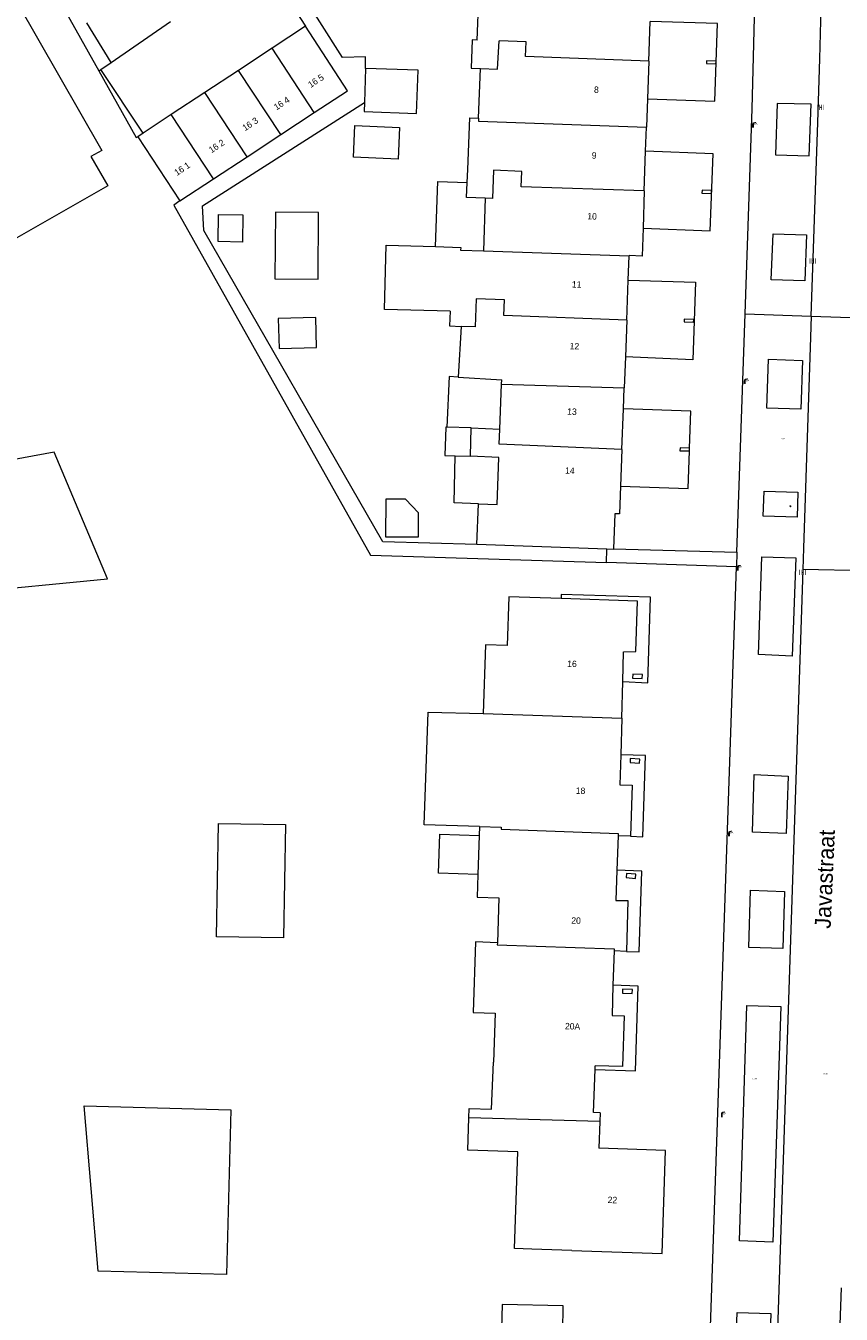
# Model space of a CAD drawing. Header units: metres. Extents: x 197457 to 198138, y 353986 to 354984.
# Tile 134 of 217: x 197824 to 197887, y 354370 to 354471. Entities that reach past the tile are written whole.
import ezdxf
from ezdxf.enums import TextEntityAlignment as Align

# ---------------------------------------------------------------- set-up
doc = ezdxf.new("R2010")
doc.units = ezdxf.units.M
doc.header["$MEASUREMENT"] = 0
for name, color, linetype, lineweight in [('bijgebouw', 1, 'Continuous', 13), ('grens individueel parkeervak', 7, 'Continuous', 0), ('Grens maaiveld', 253, 'Continuous', 0), ('grens WOZ object', 7, 'Continuous', 0), ('hoofdgebouw', 1, 'Continuous', 0), ('Hoogtepunt', 7, 'Continuous', 0), ('huisnummerreeks BGT', 7, 'Continuous', 0), ('kant verharding', 7, 'Continuous', 0), ('muur breder dan 30cm', 30, 'Continuous', 0), ('openbare ruimte label tekst', 7, 'Continuous', 0), ('tussenmuur', 1, 'Continuous', 13), ('tussenmuur bijgebouw (GBKN Zuid)', 1, 'Continuous', 13), ('vlakafsluiter', 1, 'Continuous', 0), ('weginrichtingselement', 7, 'Continuous', 0)]:
    doc.layers.add(name, color=color, linetype=linetype, lineweight=lineweight)
doc.layers.add('kolk', color=7, linetype='Continuous', lineweight=0, true_color=0x104b6e)
doc.layers.add('lichtmast', color=7, linetype='Continuous', lineweight=0, true_color=0x104b6e)
doc.styles.add('Style-STANDARD', font='STANDARD.shx')
doc.styles.add('Style-WORKING', font='WORKING.shx')

# ---------------------------------------------------------------- blocks, each defined once
blk = doc.blocks.new('kolk')
at = {"layer": 'kolk', "linetype": 'Continuous', "lineweight": 0, "true_color": 0xbd2877}
for points in [[(-0.49, -0.43), (-0.49, 0), (-0.49, 0.42), (-0.4, 0.42), (-0.4, 0), (-0.4, -0.43)], [(-0.19, -0.43), (-0.19, 0), (-0.19, 0.42), (-0.11, 0.42), (-0.11, 0), (-0.11, -0.43)], [(0.11, -0.43), (0.11, 0), (0.11, 0.42), (0.19, 0.42), (0.19, 0), (0.19, -0.43)], [(0.4, -0.43), (0.4, 0), (0.4, 0.42), (0.49, 0.42), (0.49, 0), (0.49, -0.43)]]:
    blk.add_hatch(color=232, dxfattribs=at).paths.add_polyline_path(points)
at = {"layer": 'kolk', "linetype": 'Continuous', "lineweight": 0, "true_color": 0x681648}
blk.add_hatch(color=219, dxfattribs=at).paths.add_polyline_path([(0.1, 0, 1), (-0.1, 0, 1)])
blk = doc.blocks.new('lichtmast')
at = {"layer": 'lichtmast', "linetype": 'Continuous', "lineweight": 0, "true_color": 0xbd2877}
for points in [[(0.15, 0.42, -0.344151), (0.3, 0.61), (0.43, 0.64, 0.960861), (0.4, 0.79), (0.1, 0.74, 0.366629), (-0.15, 0.45), (-0.15, -0.1), (0, -0.1, -0.414214), (-0.1, 0, -1), (0.1, 0, -0.414214), (0, -0.1), (0.15, -0.1)], [(0.35, 0.55, 1), (0.3, 0.56), (0.23, 0.32, 1), (0.28, 0.31)], [(0.42, 0.58, 1), (0.38, 0.57), (0.44, 0.33, 1), (0.48, 0.34)], [(0.49, 0.61, 1), (0.45, 0.58), (0.63, 0.4, 1), (0.66, 0.43)]]:
    blk.add_hatch(color=232, dxfattribs=at).paths.add_polyline_path(points)
at = {"layer": 'lichtmast', "linetype": 'Continuous', "lineweight": 0, "true_color": 0x681648}
blk.add_hatch(color=219, dxfattribs=at).paths.add_polyline_path([(-0.1, 0, 1), (0.1, 0, 1)])

msp = doc.modelspace()

# ---------------------------------------------------------------- linework, layer by layer
at = {"layer": 'bijgebouw', "linetype": 'Continuous', "lineweight": 13}
for p, q in [((197845.346, 354470.601), (197842.726, 354468.877)), ((197842.726, 354468.877), (197840.106, 354467.153)), ((197840.106, 354467.153), (197837.487, 354465.43)), ((197850.019, 354467.301), (197849.93, 354464.653)), ((197837.487, 354465.43), (197834.867, 354463.706)), ((197843.401, 354462.146), (197846.021, 354463.87)), ((197834.867, 354463.706), (197832.667, 354462.259)), ((197832.667, 354462.259), (197832.247, 354461.982)), ((197832.247, 354461.982), (197835.545, 354456.977)), ((197840.781, 354460.422), (197843.401, 354462.146)), ((197838.162, 354458.699), (197840.781, 354460.422)), ((197835.545, 354456.977), (197838.162, 354458.699))]:
    msp.add_line(p, q, dxfattribs=at)
at = {"layer": 'bijgebouw', "linetype": 'Continuous', "lineweight": 13, "flags": 128}
for points in [[(197846.021, 354463.87), (197848.604, 354465.569), (197845.346, 354470.601)], [(197849.93, 354464.653), (197849.906, 354463.934), (197853.993, 354463.797), (197854.106, 354467.164), (197850.019, 354467.301)], [(197856.347, 354439.327), (197856.272, 354439.33), (197856.192, 354437.121), (197857.014, 354437.091)], [(197838.562, 354408.397), (197843.781, 354408.322), (197843.607, 354399.482), (197838.387, 354399.555), (197838.562, 354408.397)], [(197829.168, 354373.488), (197828.082, 354386.382), (197839.513, 354386.072), (197839.165, 354373.217), (197829.168, 354373.488)]]:
    msp.add_lwpolyline(points, dxfattribs=at)
at = {"layer": 'grens individueel parkeervak', "linetype": 'Continuous', "lineweight": 0}
for p, q in [((197830.179, 354467.777), (197834.81, 354470.964)), ((197830.179, 354467.777), (197828.273, 354470.859)), ((197886.939, 354366.75), (197887.12, 354372.194))]:
    msp.add_line(p, q, dxfattribs=at)
at = {"layer": 'Grens maaiveld', "linetype": 'Continuous', "lineweight": 0}
for p, q in [((197884.774, 354447.982), (197889.686, 354447.82)), ((197889.024, 354428.106), (197884.115, 354428.226))]:
    msp.add_line(p, q, dxfattribs=at)
at = {"layer": 'grens WOZ object', "linetype": 'Continuous', "lineweight": 0}
for p, q in [((197872.096, 354467.877), (197872.202, 354470.98)), ((197872.096, 354467.877), (197871.996, 354464.938)), ((197849.089, 354460.38), (197849.192, 354462.856)), ((197849.192, 354462.856), (197852.676, 354462.71)), ((197852.676, 354462.71), (197852.572, 354460.234)), ((197871.75, 354457.767), (197871.856, 354460.861)), ((197852.572, 354460.234), (197849.089, 354460.38)), ((197857.897, 354457.238), (197857.946, 354458.401)), ((197859.341, 354457.186), (197857.897, 354457.238)), ((197859.341, 354457.186), (197859.215, 354453.069)), ((197871.75, 354457.767), (197871.65, 354454.842)), ((197838.511, 354453.799), (197838.556, 354455.916)), ((197838.556, 354455.916), (197840.458, 354455.876)), ((197840.458, 354455.876), (197840.413, 354453.758)), ((197840.413, 354453.758), (197838.511, 354453.799)), ((197870.378, 354447.675), (197870.493, 354450.789)), ((197870.378, 354447.675), (197870.273, 354444.802)), ((197857.23, 354443.231), (197860.631, 354443.02)), ((197860.619, 354442.683), (197860.631, 354443.02)), ((197860.49, 354439.176), (197860.619, 354442.683)), ((197870.008, 354437.577), (197870.125, 354440.76)), ((197858.247, 354439.258), (197856.347, 354439.327)), ((197858.247, 354439.258), (197860.49, 354439.176)), ((197857.014, 354437.091), (197858.187, 354437.048)), ((197870.008, 354437.577), (197869.903, 354434.715)), ((197875.279, 354437.474), (197875.287, 354437.689)), ((197853.125, 354433.705), (197854.152, 354432.647)), ((197858.815, 354433.333), (197860.276, 354433.28)), ((197858.871, 354407.466), (197858.77, 354404.435)), ((197867.912, 354389.226), (197867.921, 354389.508))]:
    msp.add_line(p, q, dxfattribs=at)
at = {"layer": 'grens WOZ object', "linetype": 'Continuous', "lineweight": 0, "flags": 128}
for points in [[(197871.996, 354464.938), (197877.251, 354464.763), (197877.452, 354470.806), (197872.202, 354470.98)], [(197871.65, 354454.842), (197876.898, 354454.626), (197877.109, 354460.645), (197871.856, 354460.861)], [(197855.477, 354453.415), (197855.662, 354458.485), (197857.946, 354458.401)], [(197842.95, 354450.889), (197846.312, 354450.863), (197846.352, 354456.056), (197842.99, 354456.082), (197842.95, 354450.889)], [(197855.477, 354453.415), (197857.44, 354453.343), (197857.432, 354453.131), (197859.215, 354453.069)], [(197870.493, 354450.789), (197875.744, 354450.622), (197875.529, 354444.583), (197870.273, 354444.802)], [(197843.207, 354447.801), (197843.27, 354445.459), (197846.194, 354445.537), (197846.131, 354447.879), (197843.207, 354447.801)], [(197857.23, 354443.231), (197856.528, 354443.275), (197856.347, 354439.327)], [(197875.287, 354437.689), (197875.39, 354440.571), (197870.125, 354440.76)], [(197858.815, 354433.333), (197856.936, 354433.423), (197857.014, 354437.091)], [(197860.276, 354433.28), (197860.411, 354436.967), (197858.187, 354437.048)], [(197869.903, 354434.715), (197875.174, 354434.545), (197875.279, 354437.474)], [(197853.125, 354433.705), (197851.587, 354433.713), (197851.571, 354430.779)], [(197851.571, 354430.779), (197854.142, 354430.765), (197854.152, 354432.647)], [(197870.076, 354419.47), (197872.029, 354419.377), (197872.229, 354426.049), (197865.282, 354426.257), (197865.273, 354425.946)], [(197870.076, 354419.47), (197870.142, 354421.805), (197871.089, 354421.809), (197871.222, 354425.748), (197865.273, 354425.946)], [(197869.914, 354413.768), (197869.847, 354411.418), (197870.797, 354411.402), (197870.672, 354407.417)], [(197870.672, 354407.417), (197871.649, 354407.376), (197871.84, 354413.71), (197869.914, 354413.768)], [(197858.77, 354404.435), (197855.704, 354404.53), (197855.798, 354407.561), (197858.871, 354407.466)], [(197869.616, 354404.756), (197869.531, 354402.401), (197870.477, 354402.399), (197870.365, 354398.43)], [(197870.365, 354398.43), (197871.356, 354398.4), (197871.549, 354404.697), (197869.616, 354404.756)], [(197867.912, 354389.226), (197871.059, 354389.118), (197871.284, 354395.712), (197869.307, 354395.782)], [(197869.307, 354395.782), (197869.233, 354393.425), (197870.19, 354393.393), (197870.063, 354389.436), (197867.921, 354389.508)]]:
    msp.add_lwpolyline(points, dxfattribs=at)
at = {"layer": 'hoofdgebouw', "linetype": 'Continuous', "lineweight": 0}
for p, q in [((197858.73, 354469.512), (197858.876, 354473.44)), ((197858.834, 354463.433), (197858.975, 354467.291)), ((197871.996, 354464.938), (197871.92, 354462.73)), ((197871.856, 354460.861), (197871.92, 354462.73)), ((197870.493, 354450.789), (197870.562, 354452.677)), ((197857.475, 354447.182), (197857.23, 354443.231)), ((197870.273, 354444.802), (197870.185, 354442.392)), ((197870.125, 354440.76), (197870.185, 354442.392)), ((197858.699, 354430.165), (197858.815, 354433.333)), ((197869.454, 354432.573), (197869.354, 354429.831)), ((197868.829, 354429.794), (197858.699, 354430.165)), ((197869.995, 354416.616), (197870.076, 354419.47)), ((197869.995, 354416.616), (197869.914, 354413.768)), ((197858.894, 354408.168), (197858.871, 354407.466)), ((197869.714, 354407.454), (197869.616, 354404.756)), ((197870.672, 354407.417), (197869.714, 354407.454)), ((197869.391, 354398.463), (197869.307, 354395.782)), ((197870.365, 354398.43), (197869.391, 354398.463)), ((197867.802, 354385.859), (197867.912, 354389.226)), ((197868.302, 354385.843), (197867.802, 354385.859)), ((197868.302, 354385.843), (197868.279, 354385.152)), ((197868.279, 354385.152), (197868.211, 354383.072)), ((197866.09, 354375.1), (197862.987, 354375.202))]:
    msp.add_line(p, q, dxfattribs=at)
at = {"layer": 'hoofdgebouw', "linetype": 'Continuous', "lineweight": 0, "flags": 128}
for points in [[(197809.559, 354487.78), (197812.944, 354489.713), (197829.457, 354460.916), (197828.606, 354460.429), (197829.923, 354458.153), (197821.562, 354453.358), (197820.258, 354455.631), (197819.391, 354455.133), (197805.973, 354478.622)], [(197858.73, 354469.512), (197858.333, 354469.527), (197858.258, 354467.317), (197858.975, 354467.291)], [(197857.946, 354458.401), (197857.989, 354459.432), (197858.136, 354463.459), (197858.834, 354463.433)], [(197871.65, 354454.842), (197871.576, 354452.665), (197870.563, 354452.705), (197870.562, 354452.677)], [(197856.603, 354448.374), (197851.486, 354448.51), (197851.619, 354453.518), (197855.477, 354453.415)], [(197856.603, 354448.374), (197856.56, 354447.216), (197857.475, 354447.182)], [(197809.93, 354428.714), (197818.32, 354429.532), (197818.626, 354426.395), (197829.884, 354427.492), (197825.737, 354437.366), (197809.379, 354434.366)], [(197869.903, 354434.715), (197869.824, 354432.56), (197869.454, 354432.573)], [(197869.354, 354429.831), (197869.352, 354429.775), (197868.829, 354429.794)], [(197865.273, 354425.946), (197861.19, 354426.082), (197861.064, 354422.284), (197859.365, 354422.341), (197859.187, 354416.993)], [(197858.894, 354408.168), (197854.597, 354408.311), (197854.888, 354417.081), (197859.187, 354416.993)], [(197858.77, 354404.435), (197858.711, 354402.661), (197860.41, 354402.605), (197860.294, 354399.107)], [(197860.294, 354399.107), (197858.595, 354399.163), (197858.412, 354393.656), (197860.111, 354393.6), (197859.984, 354389.792)], [(197858.075, 354385.442), (197858.099, 354386.178), (197859.847, 354386.12), (197859.984, 354389.792)], [(197861.882, 354382.803), (197857.992, 354382.93), (197858.075, 354385.442)], [(197862.987, 354375.202), (197861.634, 354375.246), (197861.882, 354382.803)], [(197866.09, 354375.1), (197873.134, 354374.869), (197873.397, 354382.902), (197868.211, 354383.072)], [(197865.395, 354368.807), (197865.437, 354370.771), (197860.658, 354370.873), (197860.618, 354368.978), (197860.445, 354364.555), (197860.294, 354360.492), (197864.707, 354360.33)]]:
    msp.add_lwpolyline(points, dxfattribs=at)
at = {"layer": 'kant verharding', "linetype": 'Continuous', "lineweight": 0}
for p, q in [((197841.908, 354475.848), (197845.346, 354470.601)), ((197829.371, 354467.219), (197830.179, 354467.777)), ((197832.667, 354462.259), (197829.371, 354467.219)), ((197878.971, 354429.571), (197879.607, 354448.152)), ((197884.774, 354447.982), (197884.719, 354446.352)), ((197884.719, 354446.352), (197884.17, 354429.895)), ((197869.354, 354429.831), (197878.971, 354429.571)), ((197884.17, 354429.895), (197884.115, 354428.226)), ((197878.932, 354428.427), (197868.811, 354428.752)), ((197878.971, 354429.571), (197878.932, 354428.427))]:
    msp.add_line(p, q, dxfattribs=at)
at = {"layer": 'kant verharding', "linetype": 'Continuous', "lineweight": 0, "flags": 128}
for points in [[(197879.607, 354448.152), (197880.154, 354464.159), (197880.433, 354474.351), (197880.466, 354478.59), (197880.311, 354482.831), (197879.969, 354487.061), (197879.441, 354491.267), (197877.814, 354501.358), (197875.934, 354506.761), (197873.696, 354512.027), (197873.301, 354512.874)], [(197884.774, 354447.982), (197885.277, 354463.078), (197885.431, 354468.043), (197885.562, 354473.014), (197885.602, 354477.803), (197885.409, 354483.85)], [(197850.019, 354467.301), (197850.003, 354468.201), (197848.228, 354468.159), (197842.915, 354476.542)], [(197858.699, 354430.165), (197851.369, 354430.385), (197837.415, 354454.676), (197837.311, 354456.593), (197849.93, 354464.653)], [(197881.982, 354460.575), (197884.608, 354460.478), (197884.775, 354464.515), (197882.111, 354464.578), (197881.982, 354460.575)], [(197835.545, 354456.977), (197835.076, 354456.639), (197850.407, 354429.324), (197868.811, 354428.752)], [(197881.654, 354450.811), (197881.726, 354452.604), (197881.788, 354454.402), (197884.406, 354454.32), (197884.272, 354450.729), (197881.654, 354450.811)], [(197883.959, 354440.724), (197881.318, 354440.815), (197881.443, 354444.633), (197884.089, 354444.534), (197883.959, 354440.724)], [(197883.68, 354432.297), (197881.022, 354432.38), (197881.101, 354434.338), (197883.726, 354434.241), (197883.68, 354432.297)], [(197883.292, 354421.461), (197880.664, 354421.578), (197880.926, 354429.204), (197883.579, 354429.122), (197883.292, 354421.461)], [(197876.045, 354305.655), (197875.93, 354310.699), (197875.749, 354325.539), (197875.827, 354335.17), (197876.071, 354344.799), (197878.932, 354428.427)], [(197884.115, 354428.226), (197881.174, 354340.038), (197880.844, 354325.573), (197880.745, 354311.105)], [(197882.817, 354407.63), (197880.185, 354407.724), (197880.322, 354412.22), (197882.968, 354412.095), (197882.817, 354407.63)], [(197882.551, 354398.647), (197879.902, 354398.736), (197880.043, 354403.197), (197882.69, 354403.109), (197882.551, 354398.647)], [(197881.784, 354375.734), (197879.167, 354375.848), (197879.748, 354394.205), (197882.386, 354394.123), (197881.784, 354375.734)], [(197881.263, 354359.741), (197878.613, 354359.816), (197878.993, 354370.26), (197881.607, 354370.173), (197881.263, 354359.741)]]:
    msp.add_lwpolyline(points, dxfattribs=at)
at = {"layer": 'muur breder dan 30cm', "linetype": 'Continuous', "lineweight": 0}
msp.add_line((197875.279, 354437.474), (197875.287, 354437.689), dxfattribs=at)
at = {"layer": 'muur breder dan 30cm', "linetype": 'Continuous', "lineweight": 0, "flags": 128}
for points in [[(197812.643, 354495.856), (197817.651, 354487.702), (197829.219, 354467.114)], [(197876.601, 354467.892), (197876.595, 354467.69), (197877.341, 354467.669), (197877.345, 354467.878), (197876.601, 354467.892)], [(197829.219, 354467.114), (197832.138, 354461.919), (197832.247, 354461.982)], [(197876.255, 354457.818), (197876.239, 354457.588), (197876.993, 354457.552), (197877.004, 354457.782), (197876.255, 354457.818)], [(197874.868, 354447.752), (197874.858, 354447.547), (197875.596, 354447.51), (197875.604, 354447.724), (197874.868, 354447.752)], [(197875.287, 354437.689), (197874.539, 354437.702), (197874.535, 354437.485), (197875.279, 354437.474)], [(197870.844, 354419.738), (197871.589, 354419.717), (197871.605, 354420.038), (197870.853, 354420.058), (197870.844, 354419.738)], [(197870.642, 354413.15), (197871.38, 354413.114), (197871.396, 354413.431), (197870.66, 354413.472), (197870.642, 354413.15)], [(197870.338, 354404.185), (197871.072, 354404.125), (197871.098, 354404.444), (197870.364, 354404.504), (197870.338, 354404.185)], [(197870.05, 354395.167), (197870.815, 354395.142), (197870.825, 354395.462), (197870.06, 354395.487), (197870.05, 354395.167)]]:
    msp.add_lwpolyline(points, dxfattribs=at)
at = {"layer": 'tussenmuur', "linetype": 'Continuous', "lineweight": 13}
for p, q in [((197862.551, 354469.372), (197860.433, 354469.45)), ((197862.206, 354459.278), (197859.987, 354459.359)), ((197859.215, 354453.069), (197870.562, 354452.677)), ((197858.572, 354447.142), (197857.475, 354447.182)), ((197860.619, 354442.683), (197870.185, 354442.392)), ((197858.187, 354437.048), (197858.247, 354439.258)), ((197859.187, 354416.993), (197869.995, 354416.616)), ((197858.894, 354408.168), (197860.593, 354408.112)), ((197868.279, 354385.152), (197858.075, 354385.442))]:
    msp.add_line(p, q, dxfattribs=at)
at = {"layer": 'tussenmuur', "linetype": 'Continuous', "lineweight": 13, "flags": 128}
for points in [[(197858.975, 354467.291), (197860.311, 354467.248), (197860.433, 354469.45)], [(197872.096, 354467.877), (197862.496, 354468.244), (197862.551, 354469.372)], [(197858.834, 354463.433), (197858.825, 354463.182), (197871.92, 354462.73)], [(197859.987, 354459.359), (197859.916, 354457.165), (197859.341, 354457.186)], [(197871.75, 354457.767), (197862.148, 354458.074), (197862.206, 354459.278)], [(197870.378, 354447.675), (197860.799, 354448.029), (197860.861, 354449.26), (197858.641, 354449.341), (197858.572, 354447.142)], [(197870.008, 354437.577), (197860.431, 354437.994), (197860.49, 354439.176)], [(197860.593, 354408.112), (197860.588, 354407.952), (197869.72, 354407.614), (197869.714, 354407.454)], [(197860.294, 354399.107), (197860.289, 354398.947), (197869.396, 354398.623), (197869.391, 354398.463)]]:
    msp.add_lwpolyline(points, dxfattribs=at)
at = {"layer": 'tussenmuur bijgebouw (GBKN Zuid)', "linetype": 'Continuous', "lineweight": 13}
for p, q in [((197846.021, 354463.87), (197842.726, 354468.877)), ((197843.401, 354462.146), (197840.106, 354467.153)), ((197840.781, 354460.422), (197837.487, 354465.43)), ((197838.162, 354458.699), (197834.867, 354463.706))]:
    msp.add_line(p, q, dxfattribs=at)
at = {"layer": 'vlakafsluiter', "linetype": 'Continuous', "lineweight": 0}
for p, q in [((197829.219, 354467.114), (197829.371, 354467.219)), ((197879.607, 354448.152), (197884.774, 354447.982)), ((197868.811, 354428.752), (197868.829, 354429.794))]:
    msp.add_line(p, q, dxfattribs=at)

# ---------------------------------------------------------------- block references
at = {"layer": 'kolk', "linetype": 'Continuous', "lineweight": 0, "xscale": 0.5, "yscale": 0.5}
for p in [(197885.5, 354464.272), (197884.887, 354452.294), (197884.085, 354427.996)]:
    msp.add_blockref('kolk', p, dxfattribs=at)
at = {"layer": 'lichtmast', "linetype": 'Continuous', "lineweight": 0, "xscale": 0.5, "yscale": 0.5}
for p in [(197880.233, 354462.734), (197879.587, 354442.734), (197879.047, 354428.187), (197878.36, 354407.451), (197877.798, 354385.545)]:
    msp.add_blockref('lichtmast', p, dxfattribs=at)

# ---------------------------------------------------------------- texts
at = {"layer": 'Hoogtepunt', "linetype": 'Continuous', "lineweight": 0, "style": 'Style-WORKING'}
for s, p in [('26.54', (197882.396, 354438.372)), ('26.54', (197882.396, 354438.372)), ('27.55', (197880.194, 354388.457)), ('27.55', (197880.194, 354388.457)), ('26.88', (197885.704, 354388.829)), ('26.88', (197885.704, 354388.829))]:
    msp.add_text(s, height=0.1, dxfattribs=at).set_placement(p)
at = {"layer": 'huisnummerreeks BGT', "linetype": 'Continuous', "lineweight": 0, "style": 'Style-WORKING'}
for s, rotation, p in [('16 5', 33.3, (197846.142, 354466.337)), ('8', 358.1, (197868.018, 354465.646)), ('16 4', 33.3, (197843.477, 354464.583)), ('16 3', 33.3, (197841.023, 354462.968)), ('16 2', 33.3, (197838.405, 354461.245)), ('16 1', 33.3, (197835.715, 354459.476)), ('9', 358, (197867.842, 354460.518)), ('10', 358, (197867.679, 354455.772)), ('11', 357.9, (197866.478, 354450.458)), ('12', 357.9, (197866.301, 354445.642)), ('13', 357.9, (197866.114, 354440.536)), ('14', 357.9, (197865.945, 354435.929)), ('16', 358.4, (197866.114, 354420.864)), ('18', 358.2, (197866.781, 354410.96)), ('20', 358.4, (197866.431, 354400.832)), ('20A', 358.2, (197866.162, 354392.586)), ('22', 358.1, (197869.268, 354379.038))]:
    msp.add_text(s, height=0.5, rotation=rotation, dxfattribs=at).set_placement(p, align=Align.MIDDLE_CENTER)
at = {"layer": 'openbare ruimte label tekst', "linetype": 'Continuous', "lineweight": 0, "style": 'Style-WORKING'}
msp.add_text('Javastraat', height=1.25, rotation=87.5, dxfattribs=at).set_placement((197885.823, 354404.062), align=Align.MIDDLE_CENTER)
at = {"layer": 'weginrichtingselement', "style": 'Style-STANDARD'}
msp.add_text('b', height=0.1, rotation=359.66914, dxfattribs=at).set_placement((197883.098, 354433.106))

doc.saveas('drawing.dxf')
